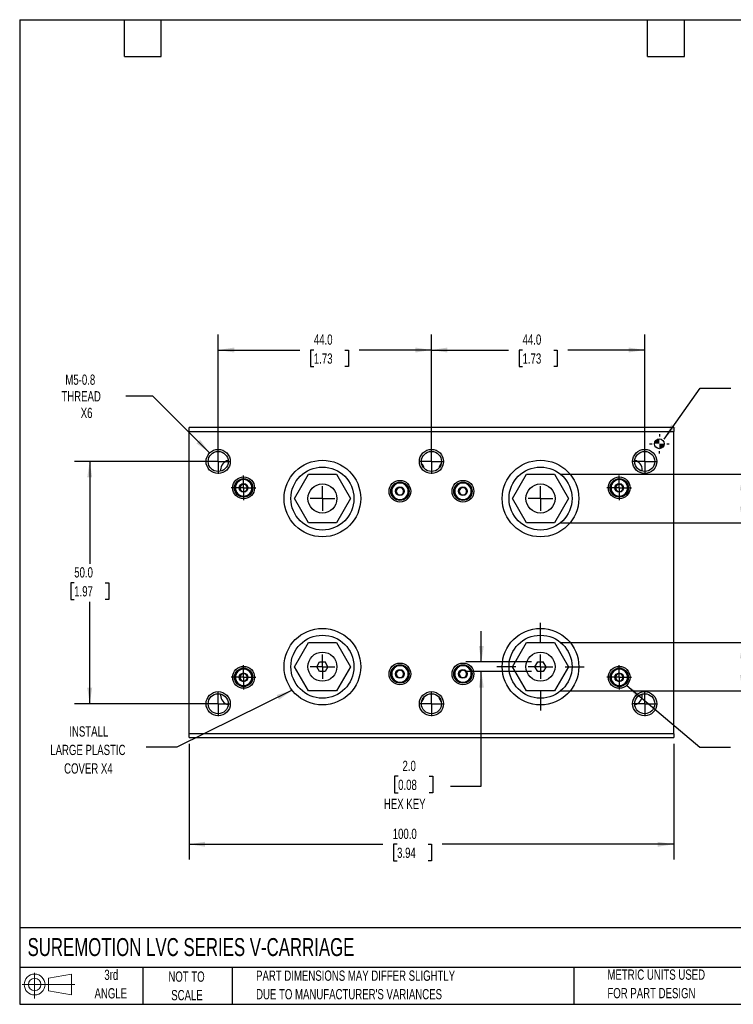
# Model space of a CAD drawing. Header units: millimetres. Extents: x 6 to 273, y 6 to 210.
# Tile 1 of 3: x 6 to 154, y 6 to 210. Entities that reach past the tile are written whole.
import ezdxf

# ---------------------------------------------------------------- set-up
doc = ezdxf.new("R2010")
doc.units = ezdxf.units.MM
doc.linetypes.add('CENTERX2', pattern=[20.32, 12.7, -2.54, 2.54, -2.54])
for name, color, linetype in [('CENTER', 40, 'CENTERX2'), ('HATCH', 6, 'Continuous'), ('SLD-DEFPOINTS', 7, 'Continuous')]:
    doc.layers.add(name, color=color, linetype=linetype)
doc.layers.add('DIMENSIONS', color=140, linetype='Continuous', lineweight=25)
doc.layers.add('TEXT', color=140, linetype='Continuous', lineweight=25)
doc.styles.add('SLDTEXTSTYLE0', font='TXT', dxfattribs={"width": 0.7})
doc.dimstyles.new('SLDDIMSTYLE0', dxfattribs={"dimtxt": 2.158008, "dimasz": 3.302, "dimexe": 0, "dimexo": 0.0625, "dimgap": 0.539502, "dimtad": 0, "dimtih": 1, "dimtoh": 1, "dimrnd": 1e-09, "dimzin": 4, "dimdsep": 46, "dimtxsty": 'SLDTEXTSTYLE0', "dimsah": 1, "dimcen": 0.09, "dimadec": 0, "dimazin": 1, "dimtfac": 1, "dimtofl": 0, "dimtmove": 0, "dimatfit": 3, "dimfxl": 0, "dimfrac": 2, "dimtolj": 1, "dimtzin": 12, "dimarcsym": 0})
doc.dimstyles.new('SLDDIMSTYLE1', dxfattribs={"dimtxt": 2.158008, "dimasz": 3.302, "dimexe": 0, "dimexo": 0.0625, "dimgap": 0.539502, "dimtad": 0, "dimtih": 1, "dimtoh": 1, "dimrnd": 1e-09, "dimzin": 12, "dimdsep": 46, "dimtxsty": 'SLDTEXTSTYLE0', "dimsah": 1, "dimcen": 0, "dimadec": 0, "dimazin": 3, "dimtfac": 1, "dimtofl": 0, "dimtmove": 0, "dimatfit": 3, "dimfxl": 0, "dimfrac": 2, "dimtolj": 1, "dimtzin": 12, "dimarcsym": 0})
doc.dimstyles.new('SLDDIMSTYLE2', dxfattribs={"dimtxt": 2.158008, "dimasz": 3.302, "dimexe": 0, "dimexo": 0.0625, "dimgap": 0.539502, "dimtad": 0, "dimtih": 1, "dimtoh": 1, "dimrnd": 1e-09, "dimzin": 4, "dimdsep": 46, "dimtxsty": 'SLDTEXTSTYLE0', "dimsah": 1, "dimcen": 0.09, "dimadec": 0, "dimazin": 1, "dimtfac": 1, "dimtmove": 0, "dimatfit": 0, "dimfxl": 0, "dimfrac": 2, "dimtolj": 1, "dimtzin": 12, "dimarcsym": 0})
doc.dimstyles.new('SLDDIMSTYLE3', dxfattribs={"dimtxt": 0.18, "dimasz": 3.302, "dimexe": 0, "dimexo": 0.0625, "dimgap": 0, "dimtad": 0, "dimtih": 1, "dimtoh": 1, "dimdec": 0, "dimrnd": 1e-09, "dimzin": 0, "dimdsep": 46, "dimtxsty": 'Standard', "dimsah": 1, "dimcen": 0.09, "dimadec": 0, "dimazin": 0, "dimtfac": 3.302, "dimtdec": 0, "dimtofl": 0, "dimtmove": 0, "dimatfit": 3, "dimfxl": 0, "dimfrac": 2, "dimtolj": 1, "dimtzin": 0, "dimarcsym": 0})

# ---------------------------------------------------------------- blocks, each defined once
blk = doc.blocks.new('Block11')
at = {"color": 7, "linetype": 'Continuous', "lineweight": 18}
for p, q in [((2.59, 5.31), (2.59, 0)), ((5.48, 4.17), (10.18, 5.03)), ((5.48, 1.6), (5.48, 4.17)), ((10.18, 5.03), (10.18, 0.73)), ((0, 2.88), (10.87, 2.88)), ((5.48, 1.6), (10.18, 0.73))]:
    blk.add_line(p, q, dxfattribs=at)
for radius in [2.15, 1.29]:
    blk.add_circle((2.59, 2.88), radius, dxfattribs=at)
blk = doc.blocks.new('Block12')
at = {"layer": 'SLD-DEFPOINTS'}
blk.add_blockref('Block11', (0, 0), dxfattribs=at)
blk = doc.blocks.new('SW_SYMBOL_MOD_COM')
at = {"layer": 'HATCH'}
h = blk.add_hatch(color=256, dxfattribs=at)
edge = h.paths.add_edge_path(flags=0)
edge.add_arc((500, 500), 500, 90, 180)
edge.add_line((0, 500), (500, 1000))
h = blk.add_hatch(color=256, dxfattribs=at)
edge = h.paths.add_edge_path(flags=0)
edge.add_arc((500, 500), 500, 270, 360)
edge.add_line((1000, 500), (500, 0))
at = {"layer": 'TEXT', "color": 0}
for p, q in [((500, 1500), (500, 1250)), ((-500, 500), (-250, 500)), ((1250, 500), (1500, 500)), ((500, -500), (500, -250))]:
    blk.add_line(p, q, dxfattribs=at)
blk.add_circle((500, 500), 500, dxfattribs=at)
for points in [[(500, 500), (0, 500), (500, 1000)], [(500, 500), (1000, 500), (500, 0)]]:
    blk.add_solid(points, dxfattribs=at)
blk = doc.blocks.new('_D')
at = {"layer": 'DIMENSIONS'}
for p, q in [((47.3, 119.65), (47.3, 144.56)), ((91.3, 122.19), (91.3, 144.56)), ((47.3, 141.38), (64.12, 141.38)), ((67.04, 141.38), (66.32, 141.38)), ((66.32, 141.38), (66.32, 137.95)), ((73.46, 141.38), (74.18, 141.38)), ((74.18, 141.38), (74.18, 137.95)), ((91.3, 141.38), (76.38, 141.38)), ((66.32, 137.95), (67.04, 137.95)), ((74.18, 137.95), (73.46, 137.95))]:
    blk.add_line(p, q, dxfattribs=at)
for points in [[(47.3, 141.38), (50.6, 140.87), (50.6, 141.89)], [(91.3, 141.38), (88, 141.89), (88, 140.87)]]:
    blk.add_solid(points, dxfattribs=at)
at = {"layer": 'DIMENSIONS', "char_height": 2.117, "attachment_point": 1, "style": 'SLDTEXTSTYLE0'}
for s, insert in [('44.0', (67.04, 144.59)), ('1.73', (67.04, 140.68))]:
    blk.add_mtext(s, dxfattribs=dict(at, insert=insert))
blk = doc.blocks.new('_D_1')
at = {"layer": 'DIMENSIONS'}
for p, q in [((91.3, 119.65), (91.3, 144.56)), ((135.3, 119.65), (135.3, 144.56)), ((91.3, 141.38), (107.18, 141.38)), ((110.1, 141.38), (109.38, 141.38)), ((109.38, 141.38), (109.38, 137.95)), ((116.52, 141.38), (117.24, 141.38)), ((117.24, 141.38), (117.24, 137.95)), ((135.3, 141.38), (119.44, 141.38)), ((109.38, 137.95), (110.1, 137.95)), ((117.24, 137.95), (116.52, 137.95))]:
    blk.add_line(p, q, dxfattribs=at)
for points in [[(91.3, 141.38), (94.6, 140.87), (94.6, 141.89)], [(135.3, 141.38), (132, 141.89), (132, 140.87)]]:
    blk.add_solid(points, dxfattribs=at)
at = {"layer": 'DIMENSIONS', "char_height": 2.117, "attachment_point": 1, "style": 'SLDTEXTSTYLE0'}
for s, insert in [('44.0', (110.1, 144.59)), ('1.73', (110.1, 140.68))]:
    blk.add_mtext(s, dxfattribs=dict(at, insert=insert))
blk = doc.blocks.new('_D_2')
at = {"layer": 'DIMENSIONS'}
for p, q in [((46.03, 118.38), (17.63, 118.38)), ((20.8, 118.38), (20.8, 97.25)), ((17.6, 93.34), (16.87, 93.34)), ((16.87, 93.34), (16.87, 89.91)), ((24.01, 93.34), (24.73, 93.34)), ((24.73, 93.34), (24.73, 89.91)), ((16.87, 89.91), (17.6, 89.91)), ((20.8, 68.38), (20.8, 89.43)), ((24.73, 89.91), (24.01, 89.91)), ((46.03, 68.38), (17.63, 68.38))]:
    blk.add_line(p, q, dxfattribs=at)
for points in [[(20.8, 118.38), (20.29, 115.08), (21.31, 115.08)], [(20.8, 68.38), (21.31, 71.68), (20.29, 71.68)]]:
    blk.add_solid(points, dxfattribs=at)
at = {"layer": 'DIMENSIONS', "char_height": 2.117, "attachment_point": 1, "style": 'SLDTEXTSTYLE0'}
for s, insert in [('50.0', (17.6, 96.55)), ('1.97', (17.6, 92.64))]:
    blk.add_mtext(s, dxfattribs=dict(at, insert=insert))
blk = doc.blocks.new('_D_3')
at = {"layer": 'DIMENSIONS'}
for p, q in [((41.3, 60.11), (41.3, 36.21)), ((141.3, 60.11), (141.3, 36.21)), ((41.3, 39.38), (81.28, 39.38)), ((84.21, 39.38), (83.48, 39.38)), ((83.48, 39.38), (83.48, 35.95)), ((90.62, 39.38), (91.34, 39.38)), ((91.34, 39.38), (91.34, 35.95)), ((141.3, 39.38), (93.54, 39.38)), ((83.48, 35.95), (84.21, 35.95)), ((91.34, 35.95), (90.62, 35.95))]:
    blk.add_line(p, q, dxfattribs=at)
for points in [[(41.3, 39.38), (44.6, 38.87), (44.6, 39.89)], [(141.3, 39.38), (138, 39.89), (138, 38.87)]]:
    blk.add_solid(points, dxfattribs=at)
at = {"layer": 'DIMENSIONS', "char_height": 2.117, "attachment_point": 1, "style": 'SLDTEXTSTYLE0'}
for s, insert in [('100.0', (83.31, 42.59)), ('3.94', (84.21, 38.68))]:
    blk.add_mtext(s, dxfattribs=dict(at, insert=insert))
blk = doc.blocks.new('_D_4')
at = {"layer": 'DIMENSIONS'}
for p, q in [((33.8, 131.88), (28.25, 131.88)), ((45.53, 120.15), (33.8, 131.88))]:
    blk.add_line(p, q, dxfattribs=at)
blk.add_solid([(45.53, 120.15), (43.56, 122.84), (42.84, 122.12)], dxfattribs=at)
at = {"layer": 'DIMENSIONS', "char_height": 2.117, "attachment_point": 1, "style": 'SLDTEXTSTYLE0'}
for s, insert in [('M5-0.8', (15.77, 136.32)), ('THREAD', (14.95, 132.89)), ('X6', (18.94, 129.46))]:
    blk.add_mtext(s, dxfattribs=dict(at, insert=insert))
blk = doc.blocks.new('_D_5')
at = {"layer": 'DIMENSIONS'}
for p, q in [((161.82, 87.47), (155.47, 87.47)), ((155.47, 87.47), (155.47, 81.03)), ((165.71, 87.47), (164.98, 87.47)), ((164.98, 87.47), (164.98, 84.04)), ((172.12, 87.47), (172.85, 87.47)), ((172.85, 87.47), (172.85, 84.04)), ((164.98, 84.04), (165.71, 84.04)), ((172.85, 84.04), (172.12, 84.04)), ((117.96, 81.03), (158.64, 81.03)), ((155.47, 81.03), (155.47, 71.03)), ((117.96, 71.03), (158.64, 71.03))]:
    blk.add_line(p, q, dxfattribs=at)
for points in [[(155.47, 81.03), (154.96, 77.73), (155.98, 77.73)], [(155.47, 71.03), (155.98, 74.33), (154.96, 74.33)]]:
    blk.add_solid(points, dxfattribs=at)
at = {"layer": 'DIMENSIONS', "char_height": 2.117, "attachment_point": 1, "style": 'SLDTEXTSTYLE0'}
for s, insert in [('10.0', (165.71, 90.68)), ('0.39', (165.71, 86.77))]:
    blk.add_mtext(s, dxfattribs=dict(at, insert=insert))
blk = doc.blocks.new('_D_6')
at = {"layer": 'DIMENSIONS'}
for p, q in [((101.59, 77.03), (101.59, 83.38)), ((111.95, 77.03), (98.42, 77.03)), ((111.95, 75.03), (98.42, 75.03)), ((101.59, 51.38), (101.59, 75.03)), ((84.43, 53.4), (83.71, 53.4)), ((83.71, 53.4), (83.71, 49.97)), ((90.85, 53.4), (91.57, 53.4)), ((91.57, 53.4), (91.57, 49.97)), ((95.24, 51.38), (101.59, 51.38)), ((83.71, 49.97), (84.43, 49.97)), ((91.57, 49.97), (90.85, 49.97))]:
    blk.add_line(p, q, dxfattribs=at)
for points in [[(101.59, 77.03), (102.1, 80.33), (101.08, 80.33)], [(101.59, 75.03), (101.08, 71.73), (102.1, 71.73)]]:
    blk.add_solid(points, dxfattribs=at)
at = {"layer": 'DIMENSIONS', "char_height": 2.117, "attachment_point": 1, "style": 'SLDTEXTSTYLE0'}
for s, insert in [('2.0', (85.33, 56.61)), ('0.08', (84.43, 52.7)), ('HEX KEY', (81.49, 48.78))]:
    blk.add_mtext(s, dxfattribs=dict(at, insert=insert))
blk = doc.blocks.new('_D_7')
at = {"layer": 'DIMENSIONS'}
for p, q in [((117.96, 115.73), (158.64, 115.73)), ((155.47, 115.73), (155.47, 105.73)), ((117.96, 105.73), (158.64, 105.73)), ((155.47, 103.21), (155.47, 105.73)), ((161.82, 103.21), (155.47, 103.21)), ((165.71, 103.21), (164.98, 103.21)), ((164.98, 103.21), (164.98, 99.78)), ((172.12, 103.21), (172.85, 103.21)), ((172.85, 103.21), (172.85, 99.78)), ((164.98, 99.78), (165.71, 99.78)), ((172.85, 99.78), (172.12, 99.78))]:
    blk.add_line(p, q, dxfattribs=at)
for points in [[(155.47, 115.73), (154.96, 112.43), (155.98, 112.43)], [(155.47, 105.73), (155.98, 109.03), (154.96, 109.03)]]:
    blk.add_solid(points, dxfattribs=at)
at = {"layer": 'DIMENSIONS', "char_height": 2.117, "attachment_point": 1, "style": 'SLDTEXTSTYLE0'}
for s, insert in [('10.0', (165.71, 106.42)), ('0.39', (165.71, 102.51))]:
    blk.add_mtext(s, dxfattribs=dict(at, insert=insert))
blk = doc.blocks.new('SW_CENTERMARKSYMBOL_0')
at = {"layer": 'CENTER', "color": 0}
for q in [(0, 2.54), (-2.54, 0), (2.54, 0), (0, -2.54)]:
    blk.add_line((0, 0), q, dxfattribs=at)
blk = doc.blocks.new('SW_CENTERMARKSYMBOL_1')
at = {"layer": 'CENTER', "color": 0}
for p, q in [((0, 5.08), (0, 9.04)), ((0, 0), (0, 2.54)), ((-5.08, 0), (-9.04, 0)), ((0, 0), (-2.54, 0)), ((0, 0), (2.54, 0)), ((0, 0), (0, -2.54)), ((5.08, 0), (9.04, 0)), ((0, -5.08), (0, -9.04))]:
    blk.add_line(p, q, dxfattribs=at)
blk = doc.blocks.new('SW_CENTERMARKSYMBOL_2')
at = {"layer": 'CENTER', "color": 0}
for q in [(0, 2.54), (-2.54, 0), (2.54, 0), (0, -2.54)]:
    blk.add_line((0, 0), q, dxfattribs=at)
blk = doc.blocks.new('SW_CENTERMARKSYMBOL_3')
at = {"layer": 'CENTER', "color": 0}
for q in [(0, 2.54), (-2.54, 0), (2.54, 0), (0, -2.54)]:
    blk.add_line((0, 0), q, dxfattribs=at)
blk = doc.blocks.new('SW_CENTERMARKSYMBOL_4')
at = {"layer": 'CENTER', "color": 0}
for q in [(0, 2.54), (-2.54, 0), (2.54, 0), (0, -2.54)]:
    blk.add_line((0, 0), q, dxfattribs=at)
blk = doc.blocks.new('SW_CENTERMARKSYMBOL_5')
at = {"layer": 'CENTER', "color": 0}
for q in [(0, 2.54), (-2.54, 0), (2.54, 0), (0, -2.54)]:
    blk.add_line((0, 0), q, dxfattribs=at)
blk = doc.blocks.new('SW_CENTERMARKSYMBOL_6')
at = {"layer": 'CENTER', "color": 0}
for q in [(0, 2.54), (-2.54, 0), (2.54, 0), (0, -2.54)]:
    blk.add_line((0, 0), q, dxfattribs=at)
blk = doc.blocks.new('SW_CENTERMARKSYMBOL_7')
at = {"layer": 'CENTER', "color": 0}
for q in [(0, 2.54), (-2.54, 0), (2.54, 0), (0, -2.54)]:
    blk.add_line((0, 0), q, dxfattribs=at)
blk = doc.blocks.new('SW_CENTERMARKSYMBOL_8')
at = {"layer": 'CENTER', "color": 0}
for q in [(0, 2.54), (-2.54, 0), (2.54, 0), (0, -2.54)]:
    blk.add_line((0, 0), q, dxfattribs=at)
blk = doc.blocks.new('SW_CENTERMARKSYMBOL_9')
at = {"layer": 'CENTER', "color": 0}
for q in [(0, 2.54), (-2.54, 0), (2.54, 0), (0, -2.54)]:
    blk.add_line((0, 0), q, dxfattribs=at)
blk = doc.blocks.new('SW_CENTERMARKSYMBOL_10')
at = {"layer": 'CENTER', "color": 0}
for q in [(0, 2.54), (-2.54, 0), (2.54, 0), (0, -2.54)]:
    blk.add_line((0, 0), q, dxfattribs=at)
blk = doc.blocks.new('SW_CENTERMARKSYMBOL_11')
at = {"layer": 'CENTER', "color": 0}
for q in [(0, 2.54), (-2.54, 0), (2.54, 0), (0, -2.54)]:
    blk.add_line((0, 0), q, dxfattribs=at)
blk = doc.blocks.new('SW_CENTERMARKSYMBOL_12')
at = {"layer": 'CENTER', "color": 0}
for q in [(0, 2.54), (-2.54, 0), (2.54, 0), (0, -2.54)]:
    blk.add_line((0, 0), q, dxfattribs=at)
blk = doc.blocks.new('SW_CENTERMARKSYMBOL_13')
at = {"layer": 'CENTER', "color": 0}
for q in [(0, 2.54), (-2.54, 0), (2.54, 0), (0, -2.54)]:
    blk.add_line((0, 0), q, dxfattribs=at)

msp = doc.modelspace()

# ---------------------------------------------------------------- linework, layer by layer
for p, q in [((141.302, 125.38), (41.302, 125.38)), ((41.302, 124.58), (41.302, 125.38)), ((41.302, 62.18), (41.302, 124.58)), ((41.302, 124.58), (141.302, 124.58)), ((141.302, 125.38), (141.302, 124.58)), ((141.302, 62.18), (141.302, 124.58)), ((47.802, 116.63), (47.802, 116.375)), ((134.802, 116.375), (134.802, 116.63)), ((63.028, 110.73), (65.915, 115.73)), ((65.915, 115.73), (71.689, 115.73)), ((71.689, 115.73), (74.575, 110.73)), ((108.028, 110.73), (110.915, 115.73)), ((110.915, 115.73), (116.689, 115.73)), ((116.689, 115.73), (119.575, 110.73)), ((65.915, 105.73), (63.028, 110.73)), ((74.575, 110.73), (71.689, 105.73)), ((110.915, 105.73), (108.028, 110.73)), ((119.575, 110.73), (116.689, 105.73)), ((71.689, 105.73), (65.915, 105.73)), ((116.689, 105.73), (110.915, 105.73)), ((63.028, 76.03), (65.915, 81.03)), ((65.915, 81.03), (71.689, 81.03)), ((71.689, 81.03), (74.575, 76.03)), ((108.028, 76.03), (110.915, 81.03)), ((110.915, 81.03), (116.689, 81.03)), ((116.689, 81.03), (119.575, 76.03)), ((65.915, 71.03), (63.028, 76.03)), ((67.647, 76.03), (68.225, 77.03)), ((68.225, 75.03), (67.647, 76.03)), ((68.225, 77.03), (69.379, 77.03)), ((69.957, 76.03), (69.379, 77.03)), ((69.957, 76.03), (69.379, 75.03)), ((74.575, 76.03), (71.689, 71.03)), ((110.915, 71.03), (108.028, 76.03)), ((112.647, 76.03), (113.225, 77.03)), ((113.225, 75.03), (112.647, 76.03)), ((113.225, 77.03), (114.379, 77.03)), ((114.957, 76.03), (114.379, 77.03)), ((114.957, 76.03), (114.379, 75.03)), ((119.575, 76.03), (116.689, 71.03)), ((69.379, 75.03), (68.225, 75.03)), ((114.379, 75.03), (113.225, 75.03)), ((47.802, 70.386), (47.802, 70.13)), ((71.689, 71.03), (65.915, 71.03)), ((116.689, 71.03), (110.915, 71.03)), ((134.802, 70.13), (134.802, 70.386)), ((141.302, 62.18), (41.302, 62.18)), ((41.302, 61.38), (41.302, 62.18)), ((41.302, 61.38), (141.302, 61.38)), ((141.302, 62.18), (141.302, 61.38))]:
    msp.add_line(p, q)
for centre, radius in [((47.302, 118.38), 2.5), ((47.302, 118.38), 2.067), ((91.302, 118.38), 2.5), ((91.302, 118.38), 2.067), ((135.302, 118.38), 2.5), ((135.302, 118.38), 2.067), ((68.802, 110.73), 7.9), ((113.802, 110.73), 7.9), ((68.802, 110.73), 6.5), ((113.802, 110.73), 6.5), ((52.552, 112.93), 2.25), ((52.552, 112.93), 1.9), ((52.552, 112.93), 0.895), ((84.802, 112.23), 2.25), ((84.802, 112.23), 1.9), ((97.802, 112.23), 2.25), ((97.802, 112.23), 1.9), ((130.052, 112.93), 2.25), ((130.052, 112.93), 1.9), ((130.052, 112.93), 0.895), ((68.802, 110.73), 3), ((84.802, 112.23), 0.895), ((97.802, 112.23), 0.895), ((113.802, 110.73), 3), ((68.802, 76.03), 7.9), ((113.802, 76.03), 7.9), ((68.802, 76.03), 6.5), ((113.802, 76.03), 6.5), ((68.802, 76.03), 3), ((113.802, 76.03), 3), ((52.552, 73.83), 2.25), ((52.552, 73.83), 1.9), ((84.802, 74.53), 2.25), ((84.802, 74.53), 1.9), ((84.802, 74.53), 0.895), ((97.802, 74.53), 2.25), ((97.802, 74.53), 1.9), ((97.802, 74.53), 0.895), ((130.052, 73.83), 2.25), ((130.052, 73.83), 1.9), ((52.552, 73.83), 0.895), ((130.052, 73.83), 0.895), ((47.302, 68.38), 2.5), ((47.302, 68.38), 2.067), ((91.302, 68.38), 2.5), ((91.302, 68.38), 2.067), ((135.302, 68.38), 2.5), ((135.302, 68.38), 2.067)]:
    msp.add_circle(centre, radius)
for centre, radius, start, end in [((49.802, 116.63), 2, 102.78939, 180), ((87.802, 116.63), 2, 10.48405, 42.64605), ((94.802, 116.63), 2, 137.35395, 169.51595), ((132.802, 116.63), 2, 0, 77.21061), ((52.552, 112.93), 0.75, 150, 210), ((52.552, 112.93), 0.75, 90, 150), ((52.552, 112.93), 0.75, 210, 270), ((52.552, 112.93), 0.75, 30, 90), ((52.552, 112.93), 0.75, 270, 330), ((52.552, 112.93), 0.75, 330, 30), ((84.802, 112.23), 0.75, 150, 210), ((84.802, 112.23), 0.75, 90, 150), ((84.802, 112.23), 0.75, 210, 270), ((84.802, 112.23), 0.75, 30, 90), ((84.802, 112.23), 0.75, 270, 330), ((84.802, 112.23), 0.75, 330, 30), ((97.802, 112.23), 0.75, 150, 210), ((97.802, 112.23), 0.75, 90, 150), ((97.802, 112.23), 0.75, 210, 270), ((97.802, 112.23), 0.75, 30, 90), ((97.802, 112.23), 0.75, 270, 330), ((97.802, 112.23), 0.75, 330, 30), ((130.052, 112.93), 0.75, 150, 210), ((130.052, 112.93), 0.75, 90, 150), ((130.052, 112.93), 0.75, 210, 270), ((130.052, 112.93), 0.75, 30, 90), ((130.052, 112.93), 0.75, 270, 330), ((130.052, 112.93), 0.75, 330, 30), ((84.802, 74.53), 0.75, 90, 150), ((84.802, 74.53), 0.75, 30, 90), ((97.802, 74.53), 0.75, 90, 150), ((97.802, 74.53), 0.75, 30, 90), ((52.552, 73.83), 0.75, 150, 210), ((52.552, 73.83), 0.75, 90, 150), ((52.552, 73.83), 0.75, 210, 270), ((52.552, 73.83), 0.75, 30, 90), ((52.552, 73.83), 0.75, 270, 330), ((52.552, 73.83), 0.75, 330, 30), ((84.802, 74.53), 0.75, 150, 210), ((84.802, 74.53), 0.75, 210, 270), ((84.802, 74.53), 0.75, 270, 330), ((84.802, 74.53), 0.75, 330, 30), ((97.802, 74.53), 0.75, 150, 210), ((97.802, 74.53), 0.75, 210, 270), ((97.802, 74.53), 0.75, 270, 330), ((97.802, 74.53), 0.75, 330, 30), ((130.052, 73.83), 0.75, 150, 210), ((130.052, 73.83), 0.75, 90, 150), ((130.052, 73.83), 0.75, 210, 270), ((130.052, 73.83), 0.75, 30, 90), ((130.052, 73.83), 0.75, 270, 330), ((130.052, 73.83), 0.75, 330, 30), ((49.802, 70.13), 2, 180, 257.21061), ((87.802, 70.13), 2, 317.35395, 349.51595), ((94.802, 70.13), 2, 190.48405, 222.64605), ((132.802, 70.13), 2, 282.78939, 0)]:
    msp.add_arc(centre, radius, start, end)
for points, knots in [([(52.552, 111.23), (52.101, 111.23), (51.669, 111.409), (51.031, 112.047), (50.852, 112.479), (50.852, 113.381), (51.031, 113.813), (51.669, 114.451), (52.101, 114.63), (53.003, 114.63), (53.435, 114.451), (54.073, 113.813), (54.252, 113.381), (54.252, 112.479), (54.073, 112.047), (53.435, 111.409), (53.003, 111.23), (52.552, 111.23)], [0, 0, 0, 0, 0.125, 0.125, 0.25, 0.25, 0.375, 0.375, 0.5, 0.5, 0.625, 0.625, 0.75, 0.75, 0.875, 0.875, 1, 1, 1, 1]), ([(84.802, 110.53), (84.351, 110.53), (83.919, 110.709), (83.281, 111.347), (83.102, 111.779), (83.102, 112.681), (83.281, 113.113), (83.919, 113.751), (84.351, 113.93), (85.253, 113.93), (85.685, 113.751), (86.323, 113.113), (86.502, 112.681), (86.502, 111.779), (86.323, 111.347), (85.685, 110.709), (85.253, 110.53), (84.802, 110.53)], [0, 0, 0, 0, 0.125, 0.125, 0.25, 0.25, 0.375, 0.375, 0.5, 0.5, 0.625, 0.625, 0.75, 0.75, 0.875, 0.875, 1, 1, 1, 1]), ([(97.802, 110.53), (97.351, 110.53), (96.919, 110.709), (96.281, 111.347), (96.102, 111.779), (96.102, 112.681), (96.281, 113.113), (96.919, 113.751), (97.351, 113.93), (98.253, 113.93), (98.685, 113.751), (99.323, 113.113), (99.502, 112.681), (99.502, 111.779), (99.323, 111.347), (98.685, 110.709), (98.253, 110.53), (97.802, 110.53)], [0, 0, 0, 0, 0.125, 0.125, 0.25, 0.25, 0.375, 0.375, 0.5, 0.5, 0.625, 0.625, 0.75, 0.75, 0.875, 0.875, 1, 1, 1, 1]), ([(130.052, 111.23), (129.601, 111.23), (129.169, 111.409), (128.531, 112.047), (128.352, 112.479), (128.352, 113.381), (128.531, 113.813), (129.169, 114.451), (129.601, 114.63), (130.503, 114.63), (130.935, 114.451), (131.573, 113.813), (131.752, 113.381), (131.752, 112.479), (131.573, 112.047), (130.935, 111.409), (130.503, 111.23), (130.052, 111.23)], [0, 0, 0, 0, 0.125, 0.125, 0.25, 0.25, 0.375, 0.375, 0.5, 0.5, 0.625, 0.625, 0.75, 0.75, 0.875, 0.875, 1, 1, 1, 1]), ([(52.119, 113.68), (52.048, 113.558), (51.976, 113.433), (51.829, 113.178), (51.757, 113.053), (51.686, 112.93)], [0, 0, 0, 0, 0.5, 0.5, 1, 1, 1, 1]), ([(51.686, 112.93), (51.757, 112.808), (51.828, 112.683), (51.976, 112.428), (52.048, 112.303), (52.119, 112.18)], [0, 0, 0, 0, 0.5, 0.5, 1, 1, 1, 1]), ([(52.985, 113.68), (52.844, 113.68), (52.7, 113.68), (52.405, 113.68), (52.26, 113.68), (52.119, 113.68)], [0, 0, 0, 0, 0.5, 0.5, 1, 1, 1, 1]), ([(52.119, 112.18), (52.26, 112.18), (52.404, 112.18), (52.698, 112.18), (52.843, 112.18), (52.985, 112.18)], [0, 0, 0, 0, 0.5, 0.5, 1, 1, 1, 1]), ([(53.418, 112.93), (53.347, 113.053), (53.275, 113.177), (53.128, 113.432), (53.056, 113.558), (52.985, 113.68)], [0, 0, 0, 0, 0.5, 0.5, 1, 1, 1, 1]), ([(52.985, 112.18), (53.056, 112.303), (53.127, 112.427), (53.275, 112.682), (53.347, 112.808), (53.418, 112.93)], [0, 0, 0, 0, 0.5, 0.5, 1, 1, 1, 1]), ([(84.369, 112.98), (84.298, 112.858), (84.226, 112.733), (84.079, 112.478), (84.007, 112.353), (83.936, 112.23)], [0, 0, 0, 0, 0.5, 0.5, 1, 1, 1, 1]), ([(83.936, 112.23), (84.007, 112.108), (84.078, 111.983), (84.226, 111.728), (84.298, 111.603), (84.369, 111.48)], [0, 0, 0, 0, 0.5, 0.5, 1, 1, 1, 1]), ([(85.235, 112.98), (85.094, 112.98), (84.95, 112.98), (84.655, 112.98), (84.51, 112.98), (84.369, 112.98)], [0, 0, 0, 0, 0.5, 0.5, 1, 1, 1, 1]), ([(85.668, 112.23), (85.597, 112.353), (85.525, 112.477), (85.378, 112.732), (85.306, 112.858), (85.235, 112.98)], [0, 0, 0, 0, 0.5, 0.5, 1, 1, 1, 1]), ([(85.235, 111.48), (85.306, 111.603), (85.377, 111.727), (85.525, 111.982), (85.597, 112.108), (85.668, 112.23)], [0, 0, 0, 0, 0.5, 0.5, 1, 1, 1, 1]), ([(97.369, 112.98), (97.298, 112.858), (97.226, 112.733), (97.079, 112.478), (97.007, 112.353), (96.936, 112.23)], [0, 0, 0, 0, 0.5, 0.5, 1, 1, 1, 1]), ([(96.936, 112.23), (97.007, 112.108), (97.078, 111.983), (97.226, 111.728), (97.298, 111.603), (97.369, 111.48)], [0, 0, 0, 0, 0.5, 0.5, 1, 1, 1, 1]), ([(98.235, 112.98), (98.094, 112.98), (97.95, 112.98), (97.655, 112.98), (97.51, 112.98), (97.369, 112.98)], [0, 0, 0, 0, 0.5, 0.5, 1, 1, 1, 1]), ([(98.668, 112.23), (98.597, 112.353), (98.525, 112.477), (98.378, 112.732), (98.306, 112.858), (98.235, 112.98)], [0, 0, 0, 0, 0.5, 0.5, 1, 1, 1, 1]), ([(98.235, 111.48), (98.306, 111.603), (98.377, 111.727), (98.525, 111.982), (98.597, 112.108), (98.668, 112.23)], [0, 0, 0, 0, 0.5, 0.5, 1, 1, 1, 1]), ([(129.619, 113.68), (129.548, 113.558), (129.476, 113.433), (129.329, 113.178), (129.257, 113.053), (129.186, 112.93)], [0, 0, 0, 0, 0.5, 0.5, 1, 1, 1, 1]), ([(129.186, 112.93), (129.257, 112.808), (129.328, 112.683), (129.476, 112.428), (129.548, 112.303), (129.619, 112.18)], [0, 0, 0, 0, 0.5, 0.5, 1, 1, 1, 1]), ([(130.485, 113.68), (130.344, 113.68), (130.2, 113.68), (129.905, 113.68), (129.76, 113.68), (129.619, 113.68)], [0, 0, 0, 0, 0.5, 0.5, 1, 1, 1, 1]), ([(129.619, 112.18), (129.76, 112.18), (129.904, 112.18), (130.198, 112.18), (130.343, 112.18), (130.485, 112.18)], [0, 0, 0, 0, 0.5, 0.5, 1, 1, 1, 1]), ([(130.918, 112.93), (130.847, 113.053), (130.775, 113.177), (130.628, 113.432), (130.556, 113.558), (130.485, 113.68)], [0, 0, 0, 0, 0.5, 0.5, 1, 1, 1, 1]), ([(130.485, 112.18), (130.556, 112.303), (130.627, 112.427), (130.775, 112.682), (130.847, 112.808), (130.918, 112.93)], [0, 0, 0, 0, 0.5, 0.5, 1, 1, 1, 1]), ([(84.369, 111.48), (84.51, 111.48), (84.654, 111.48), (84.948, 111.48), (85.093, 111.48), (85.235, 111.48)], [0, 0, 0, 0, 0.5, 0.5, 1, 1, 1, 1]), ([(97.369, 111.48), (97.51, 111.48), (97.654, 111.48), (97.948, 111.48), (98.093, 111.48), (98.235, 111.48)], [0, 0, 0, 0, 0.5, 0.5, 1, 1, 1, 1]), ([(52.552, 72.13), (52.101, 72.13), (51.669, 72.309), (51.031, 72.947), (50.852, 73.379), (50.852, 74.281), (51.031, 74.713), (51.669, 75.351), (52.101, 75.53), (53.003, 75.53), (53.435, 75.351), (54.073, 74.713), (54.252, 74.281), (54.252, 73.379), (54.073, 72.947), (53.435, 72.309), (53.003, 72.13), (52.552, 72.13)], [0, 0, 0, 0, 0.125, 0.125, 0.25, 0.25, 0.375, 0.375, 0.5, 0.5, 0.625, 0.625, 0.75, 0.75, 0.875, 0.875, 1, 1, 1, 1]), ([(84.802, 72.83), (84.351, 72.83), (83.919, 73.009), (83.281, 73.647), (83.102, 74.079), (83.102, 74.981), (83.281, 75.413), (83.919, 76.051), (84.351, 76.23), (85.253, 76.23), (85.685, 76.051), (86.323, 75.413), (86.502, 74.981), (86.502, 74.079), (86.323, 73.647), (85.685, 73.009), (85.253, 72.83), (84.802, 72.83)], [0, 0, 0, 0, 0.125, 0.125, 0.25, 0.25, 0.375, 0.375, 0.5, 0.5, 0.625, 0.625, 0.75, 0.75, 0.875, 0.875, 1, 1, 1, 1]), ([(84.369, 75.28), (84.298, 75.158), (84.226, 75.033), (84.079, 74.778), (84.007, 74.653), (83.936, 74.53)], [0, 0, 0, 0, 0.5, 0.5, 1, 1, 1, 1]), ([(85.235, 75.28), (85.094, 75.28), (84.95, 75.28), (84.655, 75.28), (84.51, 75.28), (84.369, 75.28)], [0, 0, 0, 0, 0.5, 0.5, 1, 1, 1, 1]), ([(85.668, 74.53), (85.597, 74.653), (85.525, 74.777), (85.378, 75.032), (85.306, 75.158), (85.235, 75.28)], [0, 0, 0, 0, 0.5, 0.5, 1, 1, 1, 1]), ([(97.802, 72.83), (97.351, 72.83), (96.919, 73.009), (96.281, 73.647), (96.102, 74.079), (96.102, 74.981), (96.281, 75.413), (96.919, 76.051), (97.351, 76.23), (98.253, 76.23), (98.685, 76.051), (99.323, 75.413), (99.502, 74.981), (99.502, 74.079), (99.323, 73.647), (98.685, 73.009), (98.253, 72.83), (97.802, 72.83)], [0, 0, 0, 0, 0.125, 0.125, 0.25, 0.25, 0.375, 0.375, 0.5, 0.5, 0.625, 0.625, 0.75, 0.75, 0.875, 0.875, 1, 1, 1, 1]), ([(97.369, 75.28), (97.298, 75.158), (97.226, 75.033), (97.079, 74.778), (97.007, 74.653), (96.936, 74.53)], [0, 0, 0, 0, 0.5, 0.5, 1, 1, 1, 1]), ([(98.235, 75.28), (98.094, 75.28), (97.95, 75.28), (97.655, 75.28), (97.51, 75.28), (97.369, 75.28)], [0, 0, 0, 0, 0.5, 0.5, 1, 1, 1, 1]), ([(98.668, 74.53), (98.597, 74.653), (98.525, 74.777), (98.378, 75.032), (98.306, 75.158), (98.235, 75.28)], [0, 0, 0, 0, 0.5, 0.5, 1, 1, 1, 1]), ([(130.052, 72.13), (129.601, 72.13), (129.169, 72.309), (128.531, 72.947), (128.352, 73.379), (128.352, 74.281), (128.531, 74.713), (129.169, 75.351), (129.601, 75.53), (130.503, 75.53), (130.935, 75.351), (131.573, 74.713), (131.752, 74.281), (131.752, 73.379), (131.573, 72.947), (130.935, 72.309), (130.503, 72.13), (130.052, 72.13)], [0, 0, 0, 0, 0.125, 0.125, 0.25, 0.25, 0.375, 0.375, 0.5, 0.5, 0.625, 0.625, 0.75, 0.75, 0.875, 0.875, 1, 1, 1, 1]), ([(52.119, 74.58), (52.048, 74.458), (51.976, 74.333), (51.829, 74.078), (51.757, 73.953), (51.686, 73.83)], [0, 0, 0, 0, 0.5, 0.5, 1, 1, 1, 1]), ([(51.686, 73.83), (51.757, 73.708), (51.828, 73.583), (51.976, 73.328), (52.048, 73.203), (52.119, 73.08)], [0, 0, 0, 0, 0.5, 0.5, 1, 1, 1, 1]), ([(52.985, 74.58), (52.844, 74.58), (52.7, 74.58), (52.405, 74.58), (52.26, 74.58), (52.119, 74.58)], [0, 0, 0, 0, 0.5, 0.5, 1, 1, 1, 1]), ([(53.418, 73.83), (53.347, 73.953), (53.275, 74.077), (53.128, 74.332), (53.056, 74.458), (52.985, 74.58)], [0, 0, 0, 0, 0.5, 0.5, 1, 1, 1, 1]), ([(52.985, 73.08), (53.056, 73.203), (53.127, 73.327), (53.275, 73.582), (53.347, 73.708), (53.418, 73.83)], [0, 0, 0, 0, 0.5, 0.5, 1, 1, 1, 1]), ([(83.936, 74.53), (84.007, 74.408), (84.078, 74.283), (84.226, 74.028), (84.298, 73.903), (84.369, 73.78)], [0, 0, 0, 0, 0.5, 0.5, 1, 1, 1, 1]), ([(84.369, 73.78), (84.51, 73.78), (84.654, 73.78), (84.948, 73.78), (85.093, 73.78), (85.235, 73.78)], [0, 0, 0, 0, 0.5, 0.5, 1, 1, 1, 1]), ([(85.235, 73.78), (85.306, 73.903), (85.377, 74.027), (85.525, 74.282), (85.597, 74.408), (85.668, 74.53)], [0, 0, 0, 0, 0.5, 0.5, 1, 1, 1, 1]), ([(96.936, 74.53), (97.007, 74.408), (97.078, 74.283), (97.226, 74.028), (97.298, 73.903), (97.369, 73.78)], [0, 0, 0, 0, 0.5, 0.5, 1, 1, 1, 1]), ([(97.369, 73.78), (97.51, 73.78), (97.654, 73.78), (97.948, 73.78), (98.093, 73.78), (98.235, 73.78)], [0, 0, 0, 0, 0.5, 0.5, 1, 1, 1, 1]), ([(98.235, 73.78), (98.306, 73.903), (98.377, 74.027), (98.525, 74.282), (98.597, 74.408), (98.668, 74.53)], [0, 0, 0, 0, 0.5, 0.5, 1, 1, 1, 1]), ([(129.619, 74.58), (129.548, 74.458), (129.476, 74.333), (129.329, 74.078), (129.257, 73.953), (129.186, 73.83)], [0, 0, 0, 0, 0.5, 0.5, 1, 1, 1, 1]), ([(129.186, 73.83), (129.257, 73.708), (129.328, 73.583), (129.476, 73.328), (129.548, 73.203), (129.619, 73.08)], [0, 0, 0, 0, 0.5, 0.5, 1, 1, 1, 1]), ([(130.485, 74.58), (130.344, 74.58), (130.2, 74.58), (129.905, 74.58), (129.76, 74.58), (129.619, 74.58)], [0, 0, 0, 0, 0.5, 0.5, 1, 1, 1, 1]), ([(130.918, 73.83), (130.847, 73.953), (130.775, 74.077), (130.628, 74.332), (130.556, 74.458), (130.485, 74.58)], [0, 0, 0, 0, 0.5, 0.5, 1, 1, 1, 1]), ([(130.485, 73.08), (130.556, 73.203), (130.627, 73.327), (130.775, 73.582), (130.847, 73.708), (130.918, 73.83)], [0, 0, 0, 0, 0.5, 0.5, 1, 1, 1, 1]), ([(52.119, 73.08), (52.26, 73.08), (52.404, 73.08), (52.698, 73.08), (52.843, 73.08), (52.985, 73.08)], [0, 0, 0, 0, 0.5, 0.5, 1, 1, 1, 1]), ([(129.619, 73.08), (129.76, 73.08), (129.904, 73.08), (130.198, 73.08), (130.343, 73.08), (130.485, 73.08)], [0, 0, 0, 0, 0.5, 0.5, 1, 1, 1, 1])]:
    msp.add_open_spline(points, degree=3, knots=knots)
at = {"layer": 'TEXT'}
for p, q in [((6.35, 209.55), (273.05, 209.55)), ((6.35, 209.55), (6.35, 6.35)), ((27.94, 201.93), (27.94, 209.55)), ((35.56, 201.93), (35.56, 209.55)), ((135.89, 201.93), (135.89, 209.55)), ((143.51, 201.93), (143.51, 209.55)), ((27.94, 201.93), (35.56, 201.93)), ((135.89, 201.93), (143.51, 201.93)), ((273.05, 22.126), (6.35, 22.126)), ((273.05, 13.97), (6.35, 13.97)), ((31.75, 13.97), (31.75, 6.35)), ((50.212, 13.97), (50.212, 6.35)), ((120.646, 13.97), (120.646, 6.35)), ((6.35, 6.35), (273.05, 6.35))]:
    msp.add_line(p, q, dxfattribs=at)

# ---------------------------------------------------------------- block references
at = {"layer": 'CENTER'}
for name, p in [('SW_CENTERMARKSYMBOL_12', (47.302, 118.38)), ('SW_CENTERMARKSYMBOL_8', (91.302, 118.38)), ('SW_CENTERMARKSYMBOL_10', (135.302, 118.38)), ('SW_CENTERMARKSYMBOL_4', (52.552, 112.93)), ('SW_CENTERMARKSYMBOL_3', (130.052, 112.93)), ('SW_CENTERMARKSYMBOL_5', (68.802, 110.73)), ('SW_CENTERMARKSYMBOL_7', (113.802, 110.73)), ('SW_CENTERMARKSYMBOL_1', (113.802, 76.03)), ('SW_CENTERMARKSYMBOL_6', (68.802, 76.03)), ('SW_CENTERMARKSYMBOL_2', (52.552, 73.83)), ('SW_CENTERMARKSYMBOL_0', (130.052, 73.83)), ('SW_CENTERMARKSYMBOL_13', (47.302, 68.38)), ('SW_CENTERMARKSYMBOL_9', (91.302, 68.38)), ('SW_CENTERMARKSYMBOL_11', (135.302, 68.38))]:
    msp.add_blockref(name, p, dxfattribs=at)
at = {"layer": 'SLD-DEFPOINTS'}
msp.add_blockref('Block12', (6.838, 7.554), dxfattribs=at)
at = {"layer": 'TEXT', "xscale": 0.002016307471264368, "yscale": 0.002016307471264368, "zscale": 0.002016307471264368}
msp.add_blockref('SW_SYMBOL_MOD_COM', (137.321, 121.012), dxfattribs=at)

# ---------------------------------------------------------------- texts
at = {"layer": 'TEXT', "style": 'SLDTEXTSTYLE0'}
for s, insert, char_height, attachment_point in [('INSTALL', (20.6, 63.728), 2.1167, 2), ('LARGE PLASTIC', (20.42, 59.906), 2.11667, 2), ('COVER X4', (20.519, 56.084), 2.1167, 2), ('SUREMOTION LVC SERIES V-CARRIAGE', (7.966, 20.015), 3.70417, 1), ('3rd', (25.247, 13.501), 2.1167, 2), ('NOT TO', (40.768, 13.126), 2.1167, 2), ('PART DIMENSIONS MAY DIFFER SLIGHTLY', (55.119, 13.321), 2.11667, 1), ('METRIC UNITS USED', (127.604, 13.536), 2.11667, 1), ('ANGLE', (25.149, 9.678), 2.1167, 2), ('SCALE', (40.865, 9.304), 2.1167, 2), ("DUE TO MANUFACTURER'S VARIANCES", (55.119, 9.499), 2.11667, 1), ('FOR PART DESIGN', (127.604, 9.714), 2.11667, 1)]:
    msp.add_mtext(s, dxfattribs=dict(at, insert=insert, char_height=char_height, attachment_point=attachment_point))

# ---------------------------------------------------------------- dimensions: what is measured, and where the dimension line sits
at = {"layer": 'DIMENSIONS'}
for base, p1, p2, picture, middle in [((47.302, 141.38), (91.302, 120.92), (47.302, 118.38), '_D', (70.25, 141.38)), ((135.302, 141.38), (91.302, 118.38), (135.302, 118.38), '_D_1', (113.31, 141.38)), ((141.302, 39.38), (41.302, 61.38), (141.302, 61.38), '_D_3', (87.414, 39.38))]:
    dim = msp.add_linear_dim(base=base, p1=p1, p2=p2, dimstyle='SLDDIMSTYLE0', dxfattribs=at)
    dim.commit()
    dim.dimension.update_dxf_attribs({"geometry": picture, "text_midpoint": middle, "dimtype": 160})
dim = msp.add_diameter_dim_2p(p1=(49.07, 116.612), p2=(45.534, 120.148), text='M5-0.8\\PTHREAD\\PX6', dimstyle='SLDDIMSTYLE1', override={"dimpost": '<>'}, dxfattribs=at)
dim.commit()
dim.dimension.update_dxf_attribs({"geometry": '_D_4', "text_midpoint": (20.802, 131.88), "dimtype": 163})
for base, p1, p2, picture, middle in [((20.802, 68.38), (47.302, 118.38), (47.302, 68.38), '_D_2', (20.802, 93.34)), ((155.468, 105.73), (116.689, 115.73), (116.689, 105.73), '_D_7', (155.468, 103.21)), ((155.468, 71.03), (116.689, 81.03), (116.689, 71.03), '_D_5', (155.468, 87.473))]:
    dim = msp.add_linear_dim(base=base, p1=p1, p2=p2, angle=90, dimstyle='SLDDIMSTYLE0', dxfattribs=at)
    dim.commit()
    dim.dimension.update_dxf_attribs({"geometry": picture, "text_midpoint": middle, "dimtype": 160})
dim = msp.add_linear_dim(base=(101.592, 75.03), p1=(113.225, 77.03), p2=(113.225, 75.03), angle=90, text='<>\\PHEX KEY', dimstyle='SLDDIMSTYLE2', dxfattribs=at)
dim.commit()
dim.dimension.update_dxf_attribs({"geometry": '_D_6', "text_midpoint": (101.592, 51.38), "dimtype": 160})

# ---------------------------------------------------------------- leaders
at = {"layer": 'TEXT'}
for points in [[(139.328, 123.01), (146.742, 133.483), (153.092, 133.483)], [(62.582, 71.16), (38.803, 59.431), (32.453, 59.431)], [(131.577, 72.176), (146.643, 59.431), (152.993, 59.431)]]:
    msp.add_leader(points, dimstyle='SLDDIMSTYLE3', dxfattribs=at)

doc.saveas('drawing.dxf')
